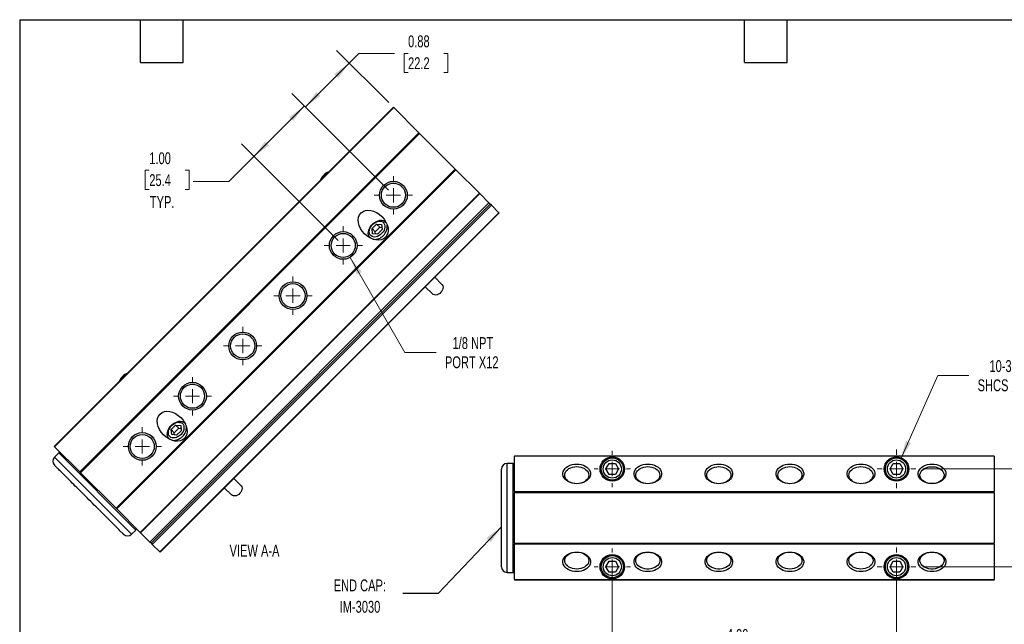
# Model space of a CAD drawing. Header units: inches. Extents: x 0.5 to 21.5, y 0.5 to 16.5.
# Tile 2 of 3: x 0.5 to 14.4, y 8 to 16.5. Entities that reach past the tile are written whole.
import ezdxf

# ---------------------------------------------------------------- set-up
doc = ezdxf.new("R2010")
doc.units = ezdxf.units.IN
doc.header["$LTSCALE"] = 2
doc.header["$MEASUREMENT"] = 0
doc.layers.add('TEXT', color=140, linetype='Continuous', lineweight=25)
doc.styles.add('SLDTEXTSTYLE0', font='TXT', dxfattribs={"width": 0.7})
doc.dimstyles.new('SLDDIMSTYLE1', dxfattribs={"dimtxt": 0.169922, "dimasz": 0.26, "dimexe": 0, "dimexo": 0.0625, "dimgap": 0.04248, "dimtad": 0, "dimtih": 1, "dimtoh": 1, "dimrnd": 1e-09, "dimzin": 12, "dimdsep": 46, "dimtxsty": 'SLDTEXTSTYLE0', "dimsah": 1, "dimcen": 0.09, "dimadec": 0, "dimazin": 3, "dimtfac": 1, "dimtmove": 0, "dimatfit": 0, "dimfxl": 0, "dimfrac": 2, "dimtolj": 1, "dimtzin": 12, "dimarcsym": 0})
doc.dimstyles.new('SLDDIMSTYLE3', dxfattribs={"dimtxt": 0.169922, "dimasz": 0.26, "dimexe": 0, "dimexo": 0.0625, "dimgap": 0.04248, "dimtad": 0, "dimtih": 1, "dimtoh": 1, "dimrnd": 1e-09, "dimzin": 12, "dimdsep": 46, "dimtxsty": 'SLDTEXTSTYLE0', "dimsah": 1, "dimcen": 0, "dimadec": 0, "dimazin": 3, "dimtfac": 1, "dimtofl": 0, "dimtmove": 0, "dimatfit": 3, "dimfxl": 0, "dimfrac": 2, "dimtolj": 1, "dimtzin": 12, "dimarcsym": 0})
doc.dimstyles.new('SLDDIMSTYLE4', dxfattribs={"dimtxt": 0.169922, "dimasz": 0.26, "dimexe": 0, "dimexo": 0.0625, "dimgap": 0.04248, "dimtad": 0, "dimtih": 1, "dimtoh": 1, "dimrnd": 1e-09, "dimdsep": 46, "dimtxsty": 'SLDTEXTSTYLE0', "dimsah": 1, "dimcen": 0.09, "dimadec": 0, "dimazin": 2, "dimtfac": 1, "dimtofl": 0, "dimtmove": 0, "dimatfit": 3, "dimfxl": 0, "dimfrac": 2, "dimtolj": 1, "dimtzin": 12, "dimarcsym": 0})
doc.dimstyles.new('SLDDIMSTYLE5', dxfattribs={"dimtxt": 0.169922, "dimasz": 0.26, "dimexe": 0, "dimexo": 0.0625, "dimgap": 0.04248, "dimtad": 0, "dimtih": 1, "dimtoh": 1, "dimrnd": 1e-09, "dimzin": 4, "dimdsep": 46, "dimtxsty": 'SLDTEXTSTYLE0', "dimsah": 1, "dimcen": 0.09, "dimadec": 0, "dimazin": 1, "dimtfac": 1, "dimtofl": 0, "dimtmove": 0, "dimatfit": 3, "dimfxl": 0, "dimfrac": 2, "dimtolj": 1, "dimtzin": 12, "dimarcsym": 0})
doc.dimstyles.new('SLDDIMSTYLE6', dxfattribs={"dimtxt": 0.18, "dimasz": 0.26, "dimexe": 0, "dimexo": 0.0625, "dimgap": 0, "dimtad": 0, "dimtih": 1, "dimtoh": 1, "dimdec": 0, "dimrnd": 1e-09, "dimzin": 0, "dimdsep": 46, "dimtxsty": 'Standard', "dimsah": 1, "dimcen": 0.09, "dimadec": 0, "dimazin": 0, "dimtfac": 0.26, "dimtdec": 0, "dimtofl": 0, "dimtmove": 0, "dimatfit": 3, "dimfxl": 0, "dimfrac": 2, "dimtolj": 1, "dimtzin": 0, "dimarcsym": 0})

# ---------------------------------------------------------------- blocks, each defined once
blk = doc.blocks.new('_D_8')
at = {"color": 7, "linetype": 'Continuous', "lineweight": 0}
for p, q in [((5.694, 15.334), (4.961, 16.067)), ((5.138, 15.89), (5.274, 16.026)), ((5.274, 16.026), (5.774, 16.026)), ((5.966, 16.026), (5.909, 16.026)), ((5.909, 16.026), (5.909, 15.756)), ((6.471, 16.026), (6.528, 16.026)), ((6.528, 16.026), (6.528, 15.756)), ((4.519, 15.271), (5.138, 15.89)), ((5.909, 15.756), (5.966, 15.756)), ((6.528, 15.756), (6.471, 15.756)), ((5.69, 14.101), (4.343, 15.448))]:
    blk.add_line(p, q, dxfattribs=at)
at = {"color": 7, "linetype": 'Continuous', "lineweight": 18}
for points in [[(5.138, 15.89), (4.926, 15.735), (4.982, 15.678)], [(4.519, 15.271), (4.731, 15.427), (4.675, 15.483)]]:
    blk.add_solid(points, dxfattribs=at)
at = {"color": 7, "linetype": 'Continuous', "lineweight": 18, "char_height": 0.1667, "attachment_point": 1, "style": 'SLDTEXTSTYLE0'}
for s, insert in [('0.88', (5.966, 16.279)), ('22.2', (5.966, 15.971))]:
    blk.add_mtext(s, dxfattribs=dict(at, insert=insert))
blk = doc.blocks.new('_D_9')
at = {"color": 7, "linetype": 'Continuous', "lineweight": 0}
for p, q in [((5.69, 14.101), (4.329, 15.462)), ((4.506, 15.285), (3.799, 14.578)), ((4.983, 13.394), (3.622, 14.755)), ((3.799, 14.578), (3.443, 14.222)), ((2.324, 14.381), (2.267, 14.381)), ((2.267, 14.381), (2.267, 14.111)), ((2.829, 14.381), (2.886, 14.381)), ((2.886, 14.381), (2.886, 14.111)), ((3.443, 14.222), (2.943, 14.222)), ((2.267, 14.111), (2.324, 14.111)), ((2.886, 14.111), (2.829, 14.111))]:
    blk.add_line(p, q, dxfattribs=at)
at = {"color": 7, "linetype": 'Continuous', "lineweight": 18}
for points in [[(4.506, 15.285), (4.294, 15.129), (4.35, 15.073)], [(3.799, 14.578), (4.011, 14.733), (3.954, 14.79)]]:
    blk.add_solid(points, dxfattribs=at)
at = {"color": 7, "linetype": 'Continuous', "lineweight": 18, "char_height": 0.1667, "attachment_point": 1, "style": 'SLDTEXTSTYLE0'}
for s, insert in [('1.00', (2.324, 14.634)), ('25.4', (2.324, 14.326)), ('TYP.', (2.332, 14.018))]:
    blk.add_mtext(s, dxfattribs=dict(at, insert=insert))
blk = doc.blocks.new('_D_10')
at = {"color": 7, "linetype": 'Continuous', "lineweight": 0}
for p, q in [((5.151, 13.154), (5.922, 11.819)), ((5.922, 11.819), (6.36, 11.819))]:
    blk.add_line(p, q, dxfattribs=at)
at = {"color": 7, "linetype": 'Continuous', "lineweight": 18}
blk.add_solid([(5.151, 13.154), (5.246, 12.909), (5.315, 12.949)], dxfattribs=at)
at = {"color": 7, "linetype": 'Continuous', "lineweight": 18, "char_height": 0.1667, "attachment_point": 1, "style": 'SLDTEXTSTYLE0'}
for s, insert in [('1/8 NPT', (6.592, 12.033)), ('PORT X12', (6.485, 11.763))]:
    blk.add_mtext(s, dxfattribs=dict(at, insert=insert))
blk = doc.blocks.new('SW_CENTERMARKSYMBOL_2')
at = {"color": 0, "linetype": 'Continuous', "lineweight": 18}
for p, q in [((0, 0.2), (0, 0.2695)), ((-0.2, 0), (-0.2695, 0)), ((0, 0), (-0.1, 0)), ((0, 0), (0, 0.1)), ((0, 0), (0, -0.1)), ((0, 0), (0.1, 0)), ((0.2, 0), (0.2695, 0)), ((0, -0.2), (0, -0.2695))]:
    blk.add_line(p, q, dxfattribs=at)
blk = doc.blocks.new('SW_CENTERMARKSYMBOL_3')
at = {"color": 0, "linetype": 'Continuous', "lineweight": 18}
for p, q in [((0, 0.2), (0, 0.2695)), ((-0.2, 0), (-0.2695, 0)), ((0, 0), (-0.1, 0)), ((0, 0), (0, 0.1)), ((0, 0), (0, -0.1)), ((0, 0), (0.1, 0)), ((0.2, 0), (0.2695, 0)), ((0, -0.2), (0, -0.2695))]:
    blk.add_line(p, q, dxfattribs=at)
blk = doc.blocks.new('SW_CENTERMARKSYMBOL_4')
at = {"color": 0, "linetype": 'Continuous', "lineweight": 18}
for p, q in [((0, 0.2), (0, 0.2695)), ((-0.2, 0), (-0.2695, 0)), ((0, 0), (-0.1, 0)), ((0, 0), (0, 0.1)), ((0, 0), (0, -0.1)), ((0, 0), (0.1, 0)), ((0.2, 0), (0.2695, 0)), ((0, -0.2), (0, -0.2695))]:
    blk.add_line(p, q, dxfattribs=at)
blk = doc.blocks.new('SW_CENTERMARKSYMBOL_5')
at = {"color": 0, "linetype": 'Continuous', "lineweight": 18}
for p, q in [((0, 0.2), (0, 0.2695)), ((-0.2, 0), (-0.2695, 0)), ((0, 0), (-0.1, 0)), ((0, 0), (0, 0.1)), ((0, 0), (0, -0.1)), ((0, 0), (0.1, 0)), ((0.2, 0), (0.2695, 0)), ((0, -0.2), (0, -0.2695))]:
    blk.add_line(p, q, dxfattribs=at)
blk = doc.blocks.new('SW_CENTERMARKSYMBOL_6')
at = {"color": 0, "linetype": 'Continuous', "lineweight": 18}
for p, q in [((0, 0.2), (0, 0.2695)), ((-0.2, 0), (-0.2695, 0)), ((0, 0), (-0.1, 0)), ((0, 0), (0, 0.1)), ((0, 0), (0, -0.1)), ((0, 0), (0.1, 0)), ((0.2, 0), (0.2695, 0)), ((0, -0.2), (0, -0.2695))]:
    blk.add_line(p, q, dxfattribs=at)
blk = doc.blocks.new('SW_CENTERMARKSYMBOL_7')
at = {"color": 0, "linetype": 'Continuous', "lineweight": 18}
for p, q in [((0, 0.2), (0, 0.2695)), ((-0.2, 0), (-0.2695, 0)), ((0, 0), (-0.1, 0)), ((0, 0), (0, 0.1)), ((0, 0), (0, -0.1)), ((0, 0), (0.1, 0)), ((0.2, 0), (0.2695, 0)), ((0, -0.2), (0, -0.2695))]:
    blk.add_line(p, q, dxfattribs=at)
blk = doc.blocks.new('_D_11')
at = {"color": 7, "linetype": 'Continuous', "lineweight": 0}
for p, q in [((8.84, 8.703), (8.84, 7.423)), ((12.84, 8.703), (12.84, 7.423)), ((8.84, 7.673), (10.151, 7.673)), ((10.381, 7.673), (10.324, 7.673)), ((10.324, 7.673), (10.324, 7.403)), ((11.028, 7.673), (11.085, 7.673)), ((11.085, 7.673), (11.085, 7.403)), ((12.84, 7.673), (11.258, 7.673)), ((10.324, 7.403), (10.381, 7.403)), ((11.085, 7.403), (11.028, 7.403))]:
    blk.add_line(p, q, dxfattribs=at)
at = {"color": 7, "linetype": 'Continuous', "lineweight": 18}
for points in [[(8.84, 7.673), (9.1, 7.633), (9.1, 7.713)], [(12.84, 7.673), (12.58, 7.713), (12.58, 7.633)]]:
    blk.add_solid(points, dxfattribs=at)
at = {"color": 7, "linetype": 'Continuous', "lineweight": 18, "char_height": 0.1667, "attachment_point": 1, "style": 'SLDTEXTSTYLE0'}
for s, insert in [('4.00', (10.452, 7.926)), ('101.6', (10.381, 7.617))]:
    blk.add_mtext(s, dxfattribs=dict(at, insert=insert))
blk = doc.blocks.new('_D_12')
at = {"color": 7, "linetype": 'Continuous', "lineweight": 0}
for p, q in [((15.32, 10.178), (15.32, 10.678)), ((13.212, 10.178), (15.57, 10.178)), ((15.067, 9.479), (15.01, 9.479)), ((15.01, 9.479), (15.01, 9.209)), ((15.572, 9.479), (15.629, 9.479)), ((15.629, 9.479), (15.629, 9.209)), ((15.01, 9.209), (15.067, 9.209)), ((15.629, 9.209), (15.572, 9.209)), ((13.212, 8.803), (15.57, 8.803)), ((15.32, 8.803), (15.32, 8.303))]:
    blk.add_line(p, q, dxfattribs=at)
at = {"color": 7, "linetype": 'Continuous', "lineweight": 18}
for points in [[(15.32, 10.178), (15.36, 10.438), (15.28, 10.438)], [(15.32, 8.803), (15.28, 8.543), (15.36, 8.543)]]:
    blk.add_solid(points, dxfattribs=at)
at = {"color": 7, "linetype": 'Continuous', "lineweight": 18, "char_height": 0.1667, "attachment_point": 1, "style": 'SLDTEXTSTYLE0'}
for s, insert in [('1.37', (15.067, 9.732)), ('34.9', (15.067, 9.424))]:
    blk.add_mtext(s, dxfattribs=dict(at, insert=insert))
blk = doc.blocks.new('_D_13')
at = {"color": 7, "linetype": 'Continuous', "lineweight": 0}
for p, q in [((12.903, 10.321), (13.42, 11.494)), ((13.42, 11.494), (13.857, 11.494))]:
    blk.add_line(p, q, dxfattribs=at)
at = {"color": 7, "linetype": 'Continuous', "lineweight": 18}
blk.add_solid([(12.903, 10.321), (13.044, 10.542), (12.971, 10.575)], dxfattribs=at)
at = {"color": 7, "linetype": 'Continuous', "lineweight": 18, "char_height": 0.1667, "attachment_point": 1, "style": 'SLDTEXTSTYLE0'}
for s, insert in [('10-32', (14.148, 11.709)), ('SHCS X4', (13.982, 11.439))]:
    blk.add_mtext(s, dxfattribs=dict(at, insert=insert))
blk = doc.blocks.new('SW_CENTERMARKSYMBOL_8')
at = {"color": 0, "linetype": 'Continuous', "lineweight": 18}
for p, q in [((0, 0.2), (0, 0.256)), ((-0.2, 0), (-0.256, 0)), ((0, 0), (-0.1, 0)), ((0, 0), (0, 0.1)), ((0, 0), (0, -0.1)), ((0, 0), (0.1, 0)), ((0.2, 0), (0.256, 0)), ((0, -0.2), (0, -0.256))]:
    blk.add_line(p, q, dxfattribs=at)
blk = doc.blocks.new('SW_CENTERMARKSYMBOL_9')
at = {"color": 0, "linetype": 'Continuous', "lineweight": 18}
for p, q in [((0, 0.2), (0, 0.256)), ((-0.2, 0), (-0.256, 0)), ((0, 0), (-0.1, 0)), ((0, 0), (0, 0.1)), ((0, 0), (0, -0.1)), ((0, 0), (0.1, 0)), ((0.2, 0), (0.256, 0)), ((0, -0.2), (0, -0.256))]:
    blk.add_line(p, q, dxfattribs=at)
blk = doc.blocks.new('SW_CENTERMARKSYMBOL_10')
at = {"color": 0, "linetype": 'Continuous', "lineweight": 18}
for p, q in [((0, 0.2), (0, 0.2719)), ((-0.2, 0), (-0.2719, 0)), ((0, 0), (-0.1, 0)), ((0, 0), (0, 0.1)), ((0, 0), (0, -0.1)), ((0, 0), (0.1, 0)), ((0.2, 0), (0.2719, 0)), ((0, -0.2), (0, -0.2719))]:
    blk.add_line(p, q, dxfattribs=at)
blk = doc.blocks.new('SW_CENTERMARKSYMBOL_11')
at = {"color": 0, "linetype": 'Continuous', "lineweight": 18}
for p, q in [((0, 0.2), (0, 0.2719)), ((-0.2, 0), (-0.2719, 0)), ((0, 0), (-0.1, 0)), ((0, 0), (0, 0.1)), ((0, 0), (0, -0.1)), ((0, 0), (0.1, 0)), ((0.2, 0), (0.2719, 0)), ((0, -0.2), (0, -0.2719))]:
    blk.add_line(p, q, dxfattribs=at)

msp = doc.modelspace()

# ---------------------------------------------------------------- linework, layer by layer
for p, q in [((0.987, 10.495), (5.76, 15.268)), ((5.765, 15.264), (0.992, 10.491)), ((5.765, 15.264), (5.76, 15.268)), ((5.765, 15.264), (6.119, 14.909)), ((1.346, 10.136), (6.119, 14.909)), ((6.129, 14.899), (1.356, 10.126)), ((6.129, 14.899), (6.119, 14.909)), ((6.129, 14.899), (6.63, 14.399)), ((1.857, 9.626), (6.63, 14.399)), ((6.64, 14.389), (1.867, 9.616)), ((6.64, 14.389), (6.63, 14.399)), ((6.64, 14.389), (6.97, 14.058)), ((2.197, 9.285), (6.97, 14.058)), ((2.201, 9.281), (6.974, 14.054)), ((6.974, 14.054), (2.201, 9.281)), ((6.974, 14.054), (6.97, 14.058)), ((6.974, 14.054), (6.974, 14.054)), ((6.974, 14.054), (7.105, 13.923)), ((2.332, 9.15), (7.105, 13.923)), ((7.122, 13.906), (2.349, 9.133)), ((7.139, 13.889), (2.366, 9.116)), ((7.105, 13.923), (7.122, 13.906)), ((7.139, 13.889), (7.122, 13.906)), ((7.139, 13.889), (7.244, 13.784)), ((2.471, 9.011), (7.244, 13.784)), ((2.475, 9.007), (7.248, 13.78)), ((7.248, 13.78), (7.244, 13.784)), ((5.46, 13.56), (5.523, 13.624)), ((5.523, 13.624), (5.594, 13.617)), ((5.523, 13.624), (5.568, 13.579)), ((5.594, 13.617), (5.601, 13.546)), ((5.658, 13.646), (5.651, 13.653)), ((5.651, 13.653), (5.66, 13.642)), ((5.467, 13.489), (5.46, 13.56)), ((5.505, 13.515), (5.46, 13.56)), ((5.538, 13.482), (5.467, 13.489)), ((5.505, 13.515), (5.568, 13.579)), ((5.508, 13.485), (5.505, 13.515)), ((5.601, 13.546), (5.538, 13.482)), ((5.568, 13.579), (5.598, 13.576)), ((5.43, 13.433), (5.438, 13.425)), ((6.443, 12.775), (6.343, 12.875)), ((6.209, 12.74), (6.308, 12.641)), ((2.83, 10.818), (2.823, 10.825)), ((2.823, 10.825), (2.832, 10.814)), ((2.631, 10.732), (2.695, 10.795)), ((2.639, 10.661), (2.631, 10.732)), ((2.676, 10.687), (2.631, 10.732)), ((2.676, 10.687), (2.74, 10.75)), ((2.679, 10.657), (2.676, 10.687)), ((2.695, 10.795), (2.766, 10.788)), ((2.695, 10.795), (2.74, 10.75)), ((2.773, 10.717), (2.709, 10.654)), ((2.74, 10.75), (2.77, 10.747)), ((2.766, 10.788), (2.773, 10.717)), ((2.602, 10.604), (2.609, 10.597)), ((2.709, 10.654), (2.639, 10.661)), ((0.987, 10.495), (0.992, 10.491)), ((1.05, 10.404), (0.99, 10.344)), ((1.346, 10.136), (0.992, 10.491)), ((2.134, 9.319), (1.05, 10.404)), ((2.074, 9.259), (0.99, 10.344)), ((7.445, 10.257), (7.36, 10.257)), ((7.36, 8.723), (7.36, 10.257)), ((7.445, 8.723), (7.445, 10.257)), ((7.465, 10.365), (14.215, 10.365)), ((7.465, 10.365), (7.465, 10.359)), ((14.215, 10.359), (7.465, 10.359)), ((7.465, 9.859), (7.465, 10.359)), ((8.75, 10.178), (8.795, 10.256)), ((8.795, 10.256), (8.885, 10.256)), ((8.885, 10.256), (8.93, 10.178)), ((12.75, 10.178), (12.795, 10.256)), ((12.795, 10.256), (12.885, 10.256)), ((12.885, 10.256), (12.93, 10.178)), ((14.215, 10.359), (14.215, 10.365)), ((14.215, 10.359), (14.215, 9.859)), ((1.346, 10.136), (1.356, 10.126)), ((1.857, 9.626), (1.356, 10.126)), ((7.28, 8.803), (7.28, 10.177)), ((8.795, 10.1), (8.75, 10.178)), ((8.93, 10.178), (8.885, 10.1)), ((12.795, 10.1), (12.75, 10.178)), ((12.93, 10.178), (12.885, 10.1)), ((3.614, 9.947), (3.515, 10.046)), ((8.885, 10.1), (8.795, 10.1)), ((12.885, 10.1), (12.795, 10.1)), ((3.38, 9.912), (3.48, 9.812)), ((7.465, 9.859), (7.465, 9.844)), ((7.465, 9.859), (14.215, 9.859)), ((14.215, 9.844), (7.465, 9.844)), ((7.465, 9.136), (7.465, 9.844)), ((14.215, 9.844), (14.215, 9.859)), ((14.215, 9.844), (14.215, 9.136)), ((1.857, 9.626), (1.867, 9.616)), ((2.197, 9.285), (1.867, 9.616)), ((2.074, 9.259), (2.134, 9.319)), ((2.197, 9.285), (2.201, 9.281)), ((2.201, 9.281), (2.201, 9.281)), ((2.332, 9.15), (2.201, 9.281)), ((2.349, 9.133), (2.332, 9.15)), ((2.349, 9.133), (2.366, 9.116)), ((2.471, 9.011), (2.366, 9.116)), ((2.471, 9.011), (2.475, 9.007)), ((7.465, 9.136), (14.215, 9.136)), ((7.465, 9.136), (7.465, 9.122)), ((14.215, 9.122), (7.465, 9.122)), ((7.465, 8.621), (7.465, 9.122)), ((14.215, 9.122), (14.215, 9.136)), ((14.215, 9.122), (14.215, 8.621)), ((8.75, 8.803), (8.795, 8.881)), ((8.795, 8.881), (8.885, 8.881)), ((8.885, 8.881), (8.93, 8.803)), ((12.75, 8.803), (12.795, 8.881)), ((12.795, 8.881), (12.885, 8.881)), ((12.885, 8.881), (12.93, 8.803)), ((8.795, 8.725), (8.75, 8.803)), ((8.93, 8.803), (8.885, 8.725)), ((12.795, 8.725), (12.75, 8.803)), ((12.93, 8.803), (12.885, 8.725)), ((7.36, 8.723), (7.445, 8.723)), ((7.465, 8.621), (14.215, 8.621)), ((7.465, 8.621), (7.465, 8.615)), ((14.215, 8.615), (7.465, 8.615)), ((8.885, 8.725), (8.795, 8.725)), ((12.885, 8.725), (12.795, 8.725)), ((14.215, 8.615), (14.215, 8.621))]:
    msp.add_line(p, q)
at = {"flags": 128}
for points in [[(5.441, 13.424), (5.43, 13.433), (5.418, 13.449), (5.41, 13.468), (5.406, 13.49), (5.407, 13.514), (5.412, 13.539), (5.422, 13.564), (5.435, 13.588), (5.453, 13.61), (5.473, 13.631), (5.496, 13.648), (5.52, 13.662), (5.545, 13.672), (5.57, 13.677), (5.593, 13.678), (5.615, 13.674), (5.635, 13.666), (5.651, 13.653), (5.651, 13.653)], [(5.44, 13.463), (5.429, 13.477), (5.422, 13.495), (5.42, 13.515), (5.422, 13.537), (5.429, 13.559), (5.439, 13.581), (5.454, 13.602), (5.471, 13.621), (5.491, 13.637), (5.513, 13.65), (5.535, 13.659), (5.558, 13.663), (5.579, 13.663), (5.598, 13.658), (5.614, 13.649), (5.627, 13.636), (5.636, 13.62), (5.641, 13.601), (5.641, 13.58), (5.636, 13.558), (5.628, 13.535), (5.615, 13.514), (5.599, 13.494), (5.58, 13.476), (5.559, 13.462), (5.537, 13.451), (5.515, 13.444), (5.493, 13.442), (5.473, 13.445), (5.455, 13.452), (5.44, 13.463)], [(6.443, 12.775), (6.448, 12.769), (6.455, 12.755), (6.458, 12.738), (6.456, 12.719), (6.45, 12.7), (6.44, 12.682), (6.427, 12.664), (6.411, 12.649), (6.393, 12.638), (6.374, 12.63), (6.355, 12.626), (6.337, 12.627), (6.321, 12.632), (6.308, 12.641), (6.308, 12.641)], [(2.613, 10.595), (2.602, 10.604), (2.589, 10.62), (2.581, 10.64), (2.577, 10.662), (2.578, 10.686), (2.584, 10.71), (2.593, 10.735), (2.607, 10.759), (2.624, 10.782), (2.645, 10.802), (2.667, 10.82), (2.692, 10.833), (2.716, 10.843), (2.741, 10.849), (2.765, 10.849), (2.787, 10.846), (2.806, 10.837), (2.823, 10.825), (2.823, 10.825)], [(2.612, 10.634), (2.601, 10.649), (2.594, 10.667), (2.592, 10.687), (2.594, 10.709), (2.6, 10.731), (2.611, 10.753), (2.625, 10.774), (2.643, 10.793), (2.663, 10.809), (2.685, 10.822), (2.707, 10.83), (2.729, 10.835), (2.75, 10.834), (2.769, 10.83), (2.786, 10.821), (2.799, 10.808), (2.808, 10.792), (2.812, 10.772), (2.812, 10.751), (2.808, 10.729), (2.799, 10.707), (2.787, 10.685), (2.771, 10.665), (2.752, 10.648), (2.731, 10.633), (2.709, 10.623), (2.686, 10.616), (2.665, 10.614), (2.644, 10.616), (2.627, 10.623), (2.612, 10.634)], [(8.34, 9.971), (8.308, 9.973), (8.277, 9.979), (8.247, 9.988), (8.22, 10), (8.197, 10.016), (8.177, 10.034), (8.162, 10.054), (8.151, 10.075), (8.146, 10.098), (8.146, 10.12), (8.151, 10.143), (8.162, 10.164), (8.177, 10.184), (8.197, 10.202), (8.22, 10.218), (8.247, 10.23), (8.277, 10.239), (8.308, 10.245), (8.34, 10.247), (8.372, 10.245), (8.403, 10.239), (8.433, 10.23), (8.46, 10.218), (8.484, 10.202), (8.503, 10.184), (8.519, 10.164), (8.529, 10.143), (8.534, 10.12), (8.534, 10.098), (8.529, 10.075), (8.519, 10.054), (8.503, 10.034), (8.484, 10.016), (8.46, 10), (8.433, 9.988), (8.403, 9.979), (8.372, 9.973), (8.34, 9.971)], [(8.34, 10.211), (8.37, 10.209), (8.398, 10.204), (8.425, 10.195), (8.449, 10.183), (8.47, 10.168), (8.487, 10.151), (8.499, 10.132), (8.507, 10.112), (8.51, 10.091), (8.507, 10.07), (8.499, 10.05), (8.487, 10.031), (8.47, 10.014), (8.449, 9.999), (8.425, 9.987), (8.398, 9.978), (8.37, 9.973), (8.34, 9.971), (8.311, 9.973), (8.282, 9.978), (8.255, 9.987), (8.231, 9.999), (8.21, 10.014), (8.193, 10.031), (8.181, 10.05), (8.173, 10.07), (8.171, 10.091), (8.173, 10.112), (8.181, 10.132), (8.193, 10.151), (8.21, 10.168), (8.231, 10.183), (8.255, 10.195), (8.282, 10.204), (8.311, 10.209), (8.34, 10.211)], [(9.34, 9.971), (9.308, 9.973), (9.277, 9.979), (9.247, 9.988), (9.22, 10), (9.197, 10.016), (9.177, 10.034), (9.162, 10.054), (9.151, 10.075), (9.146, 10.098), (9.146, 10.12), (9.151, 10.143), (9.162, 10.164), (9.177, 10.184), (9.197, 10.202), (9.22, 10.218), (9.247, 10.23), (9.277, 10.239), (9.308, 10.245), (9.34, 10.247), (9.372, 10.245), (9.403, 10.239), (9.433, 10.23), (9.46, 10.218), (9.484, 10.202), (9.503, 10.184), (9.519, 10.164), (9.529, 10.143), (9.534, 10.12), (9.534, 10.098), (9.529, 10.075), (9.519, 10.054), (9.503, 10.034), (9.484, 10.016), (9.46, 10), (9.433, 9.988), (9.403, 9.979), (9.372, 9.973), (9.34, 9.971)], [(9.34, 10.211), (9.37, 10.209), (9.398, 10.204), (9.425, 10.195), (9.449, 10.183), (9.47, 10.168), (9.487, 10.151), (9.499, 10.132), (9.507, 10.112), (9.51, 10.091), (9.507, 10.07), (9.499, 10.05), (9.487, 10.031), (9.47, 10.014), (9.449, 9.999), (9.425, 9.987), (9.398, 9.978), (9.37, 9.973), (9.34, 9.971), (9.311, 9.973), (9.282, 9.978), (9.255, 9.987), (9.231, 9.999), (9.21, 10.014), (9.193, 10.031), (9.181, 10.05), (9.173, 10.07), (9.171, 10.091), (9.173, 10.112), (9.181, 10.132), (9.193, 10.151), (9.21, 10.168), (9.231, 10.183), (9.255, 10.195), (9.282, 10.204), (9.311, 10.209), (9.34, 10.211)], [(10.34, 9.971), (10.308, 9.973), (10.277, 9.979), (10.247, 9.988), (10.22, 10), (10.197, 10.016), (10.177, 10.034), (10.162, 10.054), (10.151, 10.075), (10.146, 10.098), (10.146, 10.12), (10.151, 10.143), (10.162, 10.164), (10.177, 10.184), (10.197, 10.202), (10.22, 10.218), (10.247, 10.23), (10.277, 10.239), (10.308, 10.245), (10.34, 10.247), (10.372, 10.245), (10.403, 10.239), (10.433, 10.23), (10.46, 10.218), (10.484, 10.202), (10.503, 10.184), (10.519, 10.164), (10.529, 10.143), (10.534, 10.12), (10.534, 10.098), (10.529, 10.075), (10.519, 10.054), (10.503, 10.034), (10.484, 10.016), (10.46, 10), (10.433, 9.988), (10.403, 9.979), (10.372, 9.973), (10.34, 9.971)], [(10.34, 10.211), (10.37, 10.209), (10.398, 10.204), (10.425, 10.195), (10.449, 10.183), (10.47, 10.168), (10.487, 10.151), (10.499, 10.132), (10.507, 10.112), (10.51, 10.091), (10.507, 10.07), (10.499, 10.05), (10.487, 10.031), (10.47, 10.014), (10.449, 9.999), (10.425, 9.987), (10.398, 9.978), (10.37, 9.973), (10.34, 9.971), (10.311, 9.973), (10.282, 9.978), (10.255, 9.987), (10.231, 9.999), (10.21, 10.014), (10.193, 10.031), (10.181, 10.05), (10.173, 10.07), (10.171, 10.091), (10.173, 10.112), (10.181, 10.132), (10.193, 10.151), (10.21, 10.168), (10.231, 10.183), (10.255, 10.195), (10.282, 10.204), (10.311, 10.209), (10.34, 10.211)], [(11.34, 9.971), (11.308, 9.973), (11.277, 9.979), (11.247, 9.988), (11.22, 10), (11.197, 10.016), (11.177, 10.034), (11.162, 10.054), (11.151, 10.075), (11.146, 10.098), (11.146, 10.12), (11.151, 10.143), (11.162, 10.164), (11.177, 10.184), (11.197, 10.202), (11.22, 10.218), (11.247, 10.23), (11.277, 10.239), (11.308, 10.245), (11.34, 10.247), (11.372, 10.245), (11.403, 10.239), (11.433, 10.23), (11.46, 10.218), (11.484, 10.202), (11.503, 10.184), (11.519, 10.164), (11.529, 10.143), (11.534, 10.12), (11.534, 10.098), (11.529, 10.075), (11.519, 10.054), (11.503, 10.034), (11.484, 10.016), (11.46, 10), (11.433, 9.988), (11.403, 9.979), (11.372, 9.973), (11.34, 9.971)], [(11.34, 10.211), (11.37, 10.209), (11.398, 10.204), (11.425, 10.195), (11.449, 10.183), (11.47, 10.168), (11.487, 10.151), (11.499, 10.132), (11.507, 10.112), (11.51, 10.091), (11.507, 10.07), (11.499, 10.05), (11.487, 10.031), (11.47, 10.014), (11.449, 9.999), (11.425, 9.987), (11.398, 9.978), (11.37, 9.973), (11.34, 9.971), (11.311, 9.973), (11.282, 9.978), (11.255, 9.987), (11.231, 9.999), (11.21, 10.014), (11.193, 10.031), (11.181, 10.05), (11.173, 10.07), (11.171, 10.091), (11.173, 10.112), (11.181, 10.132), (11.193, 10.151), (11.21, 10.168), (11.231, 10.183), (11.255, 10.195), (11.282, 10.204), (11.311, 10.209), (11.34, 10.211)], [(12.34, 9.971), (12.308, 9.973), (12.277, 9.979), (12.247, 9.988), (12.22, 10), (12.197, 10.016), (12.177, 10.034), (12.162, 10.054), (12.151, 10.075), (12.146, 10.098), (12.146, 10.12), (12.151, 10.143), (12.162, 10.164), (12.177, 10.184), (12.197, 10.202), (12.22, 10.218), (12.247, 10.23), (12.277, 10.239), (12.308, 10.245), (12.34, 10.247), (12.372, 10.245), (12.403, 10.239), (12.433, 10.23), (12.46, 10.218), (12.484, 10.202), (12.503, 10.184), (12.519, 10.164), (12.529, 10.143), (12.534, 10.12), (12.534, 10.098), (12.529, 10.075), (12.519, 10.054), (12.503, 10.034), (12.484, 10.016), (12.46, 10), (12.433, 9.988), (12.403, 9.979), (12.372, 9.973), (12.34, 9.971)], [(12.34, 10.211), (12.37, 10.209), (12.398, 10.204), (12.425, 10.195), (12.449, 10.183), (12.47, 10.168), (12.487, 10.151), (12.499, 10.132), (12.507, 10.112), (12.51, 10.091), (12.507, 10.07), (12.499, 10.05), (12.487, 10.031), (12.47, 10.014), (12.449, 9.999), (12.425, 9.987), (12.398, 9.978), (12.37, 9.973), (12.34, 9.971), (12.311, 9.973), (12.282, 9.978), (12.255, 9.987), (12.231, 9.999), (12.21, 10.014), (12.193, 10.031), (12.181, 10.05), (12.173, 10.07), (12.171, 10.091), (12.173, 10.112), (12.181, 10.132), (12.193, 10.151), (12.21, 10.168), (12.231, 10.183), (12.255, 10.195), (12.282, 10.204), (12.311, 10.209), (12.34, 10.211)], [(13.34, 9.971), (13.308, 9.973), (13.277, 9.979), (13.247, 9.988), (13.22, 10), (13.197, 10.016), (13.177, 10.034), (13.162, 10.054), (13.151, 10.075), (13.146, 10.098), (13.146, 10.12), (13.151, 10.143), (13.162, 10.164), (13.177, 10.184), (13.197, 10.202), (13.22, 10.218), (13.247, 10.23), (13.277, 10.239), (13.308, 10.245), (13.34, 10.247), (13.372, 10.245), (13.403, 10.239), (13.433, 10.23), (13.46, 10.218), (13.484, 10.202), (13.503, 10.184), (13.519, 10.164), (13.529, 10.143), (13.534, 10.12), (13.534, 10.098), (13.529, 10.075), (13.519, 10.054), (13.503, 10.034), (13.484, 10.016), (13.46, 10), (13.433, 9.988), (13.403, 9.979), (13.372, 9.973), (13.34, 9.971)], [(13.46, 10.176), (13.479, 10.16), (13.494, 10.142), (13.504, 10.122), (13.509, 10.101), (13.509, 10.08), (13.504, 10.06), (13.494, 10.04), (13.479, 10.022), (13.46, 10.006), (13.437, 9.993), (13.412, 9.982), (13.384, 9.975), (13.355, 9.972), (13.325, 9.972), (13.296, 9.975), (13.269, 9.982), (13.243, 9.993), (13.22, 10.006), (13.201, 10.022), (13.187, 10.04), (13.176, 10.06), (13.171, 10.08), (13.171, 10.101), (13.176, 10.122), (13.187, 10.142), (13.201, 10.16), (13.22, 10.176), (13.243, 10.189), (13.269, 10.2), (13.296, 10.207), (13.325, 10.21), (13.355, 10.21), (13.384, 10.207), (13.412, 10.2), (13.437, 10.189), (13.46, 10.176)], [(3.614, 9.947), (3.619, 9.941), (3.627, 9.926), (3.629, 9.91), (3.628, 9.891), (3.622, 9.872), (3.612, 9.853), (3.599, 9.836), (3.582, 9.821), (3.564, 9.809), (3.545, 9.801), (3.526, 9.798), (3.509, 9.798), (3.493, 9.803), (3.48, 9.812)], [(8.34, 8.734), (8.308, 8.736), (8.277, 8.741), (8.247, 8.75), (8.22, 8.763), (8.197, 8.778), (8.177, 8.796), (8.162, 8.816), (8.151, 8.838), (8.146, 8.86), (8.146, 8.883), (8.151, 8.905), (8.162, 8.927), (8.177, 8.947), (8.197, 8.965), (8.22, 8.98), (8.247, 8.993), (8.277, 9.002), (8.308, 9.008), (8.34, 9.009), (8.372, 9.008), (8.403, 9.002), (8.433, 8.993), (8.46, 8.98), (8.484, 8.965), (8.503, 8.947), (8.519, 8.927), (8.529, 8.905), (8.534, 8.883), (8.534, 8.86), (8.529, 8.838), (8.519, 8.816), (8.503, 8.796), (8.484, 8.778), (8.46, 8.763), (8.433, 8.75), (8.403, 8.741), (8.372, 8.736), (8.34, 8.734)], [(8.34, 9.009), (8.37, 9.008), (8.398, 9.002), (8.425, 8.993), (8.449, 8.981), (8.47, 8.967), (8.487, 8.949), (8.499, 8.931), (8.507, 8.91), (8.51, 8.89), (8.507, 8.869), (8.499, 8.849), (8.487, 8.83), (8.47, 8.813), (8.449, 8.798), (8.425, 8.786), (8.398, 8.777), (8.37, 8.772), (8.34, 8.77), (8.311, 8.772), (8.282, 8.777), (8.255, 8.786), (8.231, 8.798), (8.21, 8.813), (8.193, 8.83), (8.181, 8.849), (8.173, 8.869), (8.171, 8.89), (8.173, 8.91), (8.181, 8.931), (8.193, 8.949), (8.21, 8.967), (8.231, 8.981), (8.255, 8.993), (8.282, 9.002), (8.311, 9.008), (8.34, 9.009)], [(9.34, 8.734), (9.308, 8.736), (9.277, 8.741), (9.247, 8.75), (9.22, 8.763), (9.197, 8.778), (9.177, 8.796), (9.162, 8.816), (9.151, 8.838), (9.146, 8.86), (9.146, 8.883), (9.151, 8.905), (9.162, 8.927), (9.177, 8.947), (9.197, 8.965), (9.22, 8.98), (9.247, 8.993), (9.277, 9.002), (9.308, 9.008), (9.34, 9.009), (9.372, 9.008), (9.403, 9.002), (9.433, 8.993), (9.46, 8.98), (9.484, 8.965), (9.503, 8.947), (9.519, 8.927), (9.529, 8.905), (9.534, 8.883), (9.534, 8.86), (9.529, 8.838), (9.519, 8.816), (9.503, 8.796), (9.484, 8.778), (9.46, 8.763), (9.433, 8.75), (9.403, 8.741), (9.372, 8.736), (9.34, 8.734)], [(9.46, 8.805), (9.437, 8.791), (9.412, 8.781), (9.384, 8.774), (9.355, 8.77), (9.325, 8.77), (9.296, 8.774), (9.269, 8.781), (9.243, 8.791), (9.22, 8.805), (9.201, 8.821), (9.187, 8.839), (9.176, 8.859), (9.171, 8.879), (9.171, 8.9), (9.176, 8.921), (9.187, 8.94), (9.201, 8.958), (9.22, 8.974), (9.243, 8.988), (9.269, 8.998), (9.296, 9.005), (9.325, 9.009), (9.355, 9.009), (9.384, 9.005), (9.412, 8.998), (9.437, 8.988), (9.46, 8.974), (9.479, 8.958), (9.494, 8.94), (9.504, 8.921), (9.509, 8.9), (9.509, 8.879), (9.504, 8.859), (9.494, 8.839), (9.479, 8.821), (9.46, 8.805)], [(10.34, 8.734), (10.308, 8.736), (10.277, 8.741), (10.247, 8.75), (10.22, 8.763), (10.197, 8.778), (10.177, 8.796), (10.162, 8.816), (10.151, 8.838), (10.146, 8.86), (10.146, 8.883), (10.151, 8.905), (10.162, 8.927), (10.177, 8.947), (10.197, 8.965), (10.22, 8.98), (10.247, 8.993), (10.277, 9.002), (10.308, 9.008), (10.34, 9.009), (10.372, 9.008), (10.403, 9.002), (10.433, 8.993), (10.46, 8.98), (10.484, 8.965), (10.503, 8.947), (10.519, 8.927), (10.529, 8.905), (10.534, 8.883), (10.534, 8.86), (10.529, 8.838), (10.519, 8.816), (10.503, 8.796), (10.484, 8.778), (10.46, 8.763), (10.433, 8.75), (10.403, 8.741), (10.372, 8.736), (10.34, 8.734)], [(10.46, 8.805), (10.437, 8.791), (10.412, 8.781), (10.384, 8.774), (10.355, 8.77), (10.325, 8.77), (10.296, 8.774), (10.269, 8.781), (10.243, 8.791), (10.22, 8.805), (10.201, 8.821), (10.187, 8.839), (10.176, 8.859), (10.171, 8.879), (10.171, 8.9), (10.176, 8.921), (10.187, 8.94), (10.201, 8.958), (10.22, 8.974), (10.243, 8.988), (10.269, 8.998), (10.296, 9.005), (10.325, 9.009), (10.355, 9.009), (10.384, 9.005), (10.412, 8.998), (10.437, 8.988), (10.46, 8.974), (10.479, 8.958), (10.494, 8.94), (10.504, 8.921), (10.509, 8.9), (10.509, 8.879), (10.504, 8.859), (10.494, 8.839), (10.479, 8.821), (10.46, 8.805)], [(11.34, 8.734), (11.308, 8.736), (11.277, 8.741), (11.247, 8.75), (11.22, 8.763), (11.197, 8.778), (11.177, 8.796), (11.162, 8.816), (11.151, 8.838), (11.146, 8.86), (11.146, 8.883), (11.151, 8.905), (11.162, 8.927), (11.177, 8.947), (11.197, 8.965), (11.22, 8.98), (11.247, 8.993), (11.277, 9.002), (11.308, 9.008), (11.34, 9.009), (11.372, 9.008), (11.403, 9.002), (11.433, 8.993), (11.46, 8.98), (11.484, 8.965), (11.503, 8.947), (11.519, 8.927), (11.529, 8.905), (11.534, 8.883), (11.534, 8.86), (11.529, 8.838), (11.519, 8.816), (11.503, 8.796), (11.484, 8.778), (11.46, 8.763), (11.433, 8.75), (11.403, 8.741), (11.372, 8.736), (11.34, 8.734)], [(11.34, 9.009), (11.37, 9.008), (11.398, 9.002), (11.425, 8.993), (11.449, 8.981), (11.47, 8.967), (11.487, 8.949), (11.499, 8.931), (11.507, 8.91), (11.51, 8.89), (11.507, 8.869), (11.499, 8.849), (11.487, 8.83), (11.47, 8.813), (11.449, 8.798), (11.425, 8.786), (11.398, 8.777), (11.37, 8.772), (11.34, 8.77), (11.311, 8.772), (11.282, 8.777), (11.255, 8.786), (11.231, 8.798), (11.21, 8.813), (11.193, 8.83), (11.181, 8.849), (11.173, 8.869), (11.171, 8.89), (11.173, 8.91), (11.181, 8.931), (11.193, 8.949), (11.21, 8.967), (11.231, 8.981), (11.255, 8.993), (11.282, 9.002), (11.311, 9.008), (11.34, 9.009)], [(12.34, 8.734), (12.308, 8.736), (12.277, 8.741), (12.247, 8.75), (12.22, 8.763), (12.197, 8.778), (12.177, 8.796), (12.162, 8.816), (12.151, 8.838), (12.146, 8.86), (12.146, 8.883), (12.151, 8.905), (12.162, 8.927), (12.177, 8.947), (12.197, 8.965), (12.22, 8.98), (12.247, 8.993), (12.277, 9.002), (12.308, 9.008), (12.34, 9.009), (12.372, 9.008), (12.403, 9.002), (12.433, 8.993), (12.46, 8.98), (12.484, 8.965), (12.503, 8.947), (12.519, 8.927), (12.529, 8.905), (12.534, 8.883), (12.534, 8.86), (12.529, 8.838), (12.519, 8.816), (12.503, 8.796), (12.484, 8.778), (12.46, 8.763), (12.433, 8.75), (12.403, 8.741), (12.372, 8.736), (12.34, 8.734)], [(12.34, 9.009), (12.37, 9.008), (12.398, 9.002), (12.425, 8.993), (12.449, 8.981), (12.47, 8.967), (12.487, 8.949), (12.499, 8.931), (12.507, 8.91), (12.51, 8.89), (12.507, 8.869), (12.499, 8.849), (12.487, 8.83), (12.47, 8.813), (12.449, 8.798), (12.425, 8.786), (12.398, 8.777), (12.37, 8.772), (12.34, 8.77), (12.311, 8.772), (12.282, 8.777), (12.255, 8.786), (12.231, 8.798), (12.21, 8.813), (12.193, 8.83), (12.181, 8.849), (12.173, 8.869), (12.171, 8.89), (12.173, 8.91), (12.181, 8.931), (12.193, 8.949), (12.21, 8.967), (12.231, 8.981), (12.255, 8.993), (12.282, 9.002), (12.311, 9.008), (12.34, 9.009)], [(13.34, 8.734), (13.308, 8.736), (13.277, 8.741), (13.247, 8.75), (13.22, 8.763), (13.197, 8.778), (13.177, 8.796), (13.162, 8.816), (13.151, 8.838), (13.146, 8.86), (13.146, 8.883), (13.151, 8.905), (13.162, 8.927), (13.177, 8.947), (13.197, 8.965), (13.22, 8.98), (13.247, 8.993), (13.277, 9.002), (13.308, 9.008), (13.34, 9.009), (13.372, 9.008), (13.403, 9.002), (13.433, 8.993), (13.46, 8.98), (13.484, 8.965), (13.503, 8.947), (13.519, 8.927), (13.529, 8.905), (13.534, 8.883), (13.534, 8.86), (13.529, 8.838), (13.519, 8.816), (13.503, 8.796), (13.484, 8.778), (13.46, 8.763), (13.433, 8.75), (13.403, 8.741), (13.372, 8.736), (13.34, 8.734)], [(13.46, 8.974), (13.479, 8.958), (13.494, 8.94), (13.504, 8.921), (13.509, 8.9), (13.509, 8.879), (13.504, 8.859), (13.494, 8.839), (13.479, 8.821), (13.46, 8.805), (13.437, 8.791), (13.412, 8.781), (13.384, 8.774), (13.355, 8.77), (13.325, 8.77), (13.296, 8.774), (13.269, 8.781), (13.243, 8.791), (13.22, 8.805), (13.201, 8.821), (13.187, 8.839), (13.176, 8.859), (13.171, 8.879), (13.171, 8.9), (13.176, 8.921), (13.187, 8.94), (13.201, 8.958), (13.22, 8.974), (13.243, 8.988), (13.269, 8.998), (13.296, 9.005), (13.325, 9.009), (13.355, 9.009), (13.384, 9.005), (13.412, 8.998), (13.437, 8.988), (13.46, 8.974)]]:
    msp.add_lwpolyline(points, dxfattribs=at)
for centre, radius in [((5.76, 14.03), 0.195), ((5.76, 14.03), 0.17), ((5.053, 13.323), 0.195), ((5.053, 13.323), 0.17), ((4.346, 12.616), 0.195), ((4.346, 12.616), 0.17), ((3.639, 11.909), 0.195), ((3.639, 11.909), 0.17), ((2.932, 11.202), 0.195), ((2.932, 11.202), 0.17), ((2.225, 10.495), 0.195), ((2.225, 10.495), 0.169), ((8.84, 10.178), 0.172), ((8.84, 10.178), 0.156), ((8.84, 10.178), 0.128), ((12.84, 10.178), 0.172), ((12.84, 10.178), 0.156), ((12.84, 10.178), 0.128), ((8.84, 8.803), 0.172), ((8.84, 8.803), 0.156), ((8.84, 8.803), 0.128), ((12.84, 8.803), 0.172), ((12.84, 8.803), 0.156), ((12.84, 8.803), 0.128)]:
    msp.add_circle(centre, radius)
for centre, radius, start, end in [((4.923, 14.161), 0.209, 110.595, 159.4051), ((4.901, 14.183), 0.172, 112.7978, 157.2024), ((5.49, 13.593), 0.184, 265.056, 4.9441), ((2.094, 11.332), 0.209, 110.595, 159.4051), ((2.072, 11.354), 0.172, 112.7978, 157.2024), ((2.662, 10.765), 0.184, 265.056, 4.9441), ((1.064, 10.39), 0.02, 45.0001, 135.0001), ((1.046, 10.288), 0.08, 135.0001, 225.0001), ((7.36, 10.177), 0.08, 90, 180), ((7.445, 10.237), 0.02, 0, 90), ((2.12, 9.334), 0.02, 315.0001, 45.0001), ((2.018, 9.316), 0.08, 225.0001, 315.0001), ((7.36, 8.803), 0.08, 180, 270), ((7.445, 8.743), 0.02, 270, 0)]:
    msp.add_arc(centre, radius, start, end)
for centre, major_axis in [((5.476, 13.608), (0.172, -0.172)), ((2.647, 10.779), (-0.172, 0.172))]:
    msp.add_ellipse(centre, major_axis=major_axis, ratio=0.707107)
msp.add_open_spline([(1.961, 9.259), (1.961, 9.259), (1.961, 9.259), (1.961, 9.26), (1.96, 9.26), (1.959, 9.261), (1.958, 9.263), (1.957, 9.264), (1.955, 9.266), (1.953, 9.267), (1.948, 9.272), (1.939, 9.281), (1.922, 9.298), (1.901, 9.319), (1.869, 9.352), (1.821, 9.4), (1.751, 9.47), (1.668, 9.552), (1.575, 9.646), (1.475, 9.745), (1.376, 9.845), (1.282, 9.938), (1.2, 10.021), (1.13, 10.091), (1.072, 10.149), (1.026, 10.194), (0.996, 10.224), (0.99, 10.231), (0.99, 10.231), (0.99, 10.231)], degree=3, knots=[0, 0, 0, 0, 0.007325, 0.014636, 0.021939, 0.029236, 0.036532, 0.04383, 0.051134, 0.058449, 0.065777, 0.097963, 0.130157, 0.161054, 0.191961, 0.250203, 0.308446, 0.370176, 0.434474, 0.500135, 0.565797, 0.630095, 0.691825, 0.750068, 0.80831, 0.870041, 0.934338, 1, 1, 1, 1, 1])
at = {"layer": 'TEXT'}
for p, q in [((0.5, 16.5), (21.5, 16.5)), ((0.5, 16.5), (0.5, 0.5)), ((2.2, 15.9), (2.2, 16.5)), ((2.8, 15.9), (2.8, 16.5)), ((10.7, 15.9), (10.7, 16.5)), ((11.3, 15.9), (11.3, 16.5)), ((2.2, 15.9), (2.8, 15.9)), ((10.7, 15.9), (11.3, 15.9))]:
    msp.add_line(p, q, dxfattribs=at)

# ---------------------------------------------------------------- block references
at = {"color": 7, "linetype": 'Continuous', "lineweight": 0}
for name, p in [('SW_CENTERMARKSYMBOL_2', (5.76, 14.03)), ('SW_CENTERMARKSYMBOL_7', (5.053, 13.323)), ('SW_CENTERMARKSYMBOL_6', (4.346, 12.616)), ('SW_CENTERMARKSYMBOL_4', (3.639, 11.909)), ('SW_CENTERMARKSYMBOL_5', (2.932, 11.202)), ('SW_CENTERMARKSYMBOL_3', (2.225, 10.495)), ('SW_CENTERMARKSYMBOL_8', (8.84, 10.178)), ('SW_CENTERMARKSYMBOL_11', (12.84, 10.178)), ('SW_CENTERMARKSYMBOL_9', (8.84, 8.803)), ('SW_CENTERMARKSYMBOL_10', (12.84, 8.803))]:
    msp.add_blockref(name, p, dxfattribs=at)

# ---------------------------------------------------------------- texts
at = {"color": 7, "linetype": 'Continuous', "lineweight": 0, "char_height": 0.1667, "attachment_point": 2, "style": 'SLDTEXTSTYLE0'}
for s, insert in [('VIEW A-A', (3.805, 9.112)), ('END CAP:', (5.287, 8.623)), ('IM-3030', (5.289, 8.322))]:
    msp.add_mtext(s, dxfattribs=dict(at, insert=insert))

# ---------------------------------------------------------------- dimensions: what is measured, and where the dimension line sits
at = {"color": 7, "linetype": 'Continuous', "lineweight": 18}
for base, p1, p2, angle, dimstyle, picture, middle in [((4.5193, 15.2713), (5.7646, 15.2635), (5.7605, 14.0302), 45.0001, 'SLDDIMSTYLE4', '_D_8', (5.274, 16.026)), ((15.3199298, 8.80272938), (13.11203624, 10.17772936), (13.11203624, 8.80272938), 90, 'SLDDIMSTYLE1', '_D_12', (15.3199298, 9.47872564)), ((12.84, 7.673), (8.84, 8.803), (12.84, 8.803), 0, 'SLDDIMSTYLE5', '_D_11', (10.704, 7.673))]:
    dim = msp.add_linear_dim(base=base, p1=p1, p2=p2, angle=angle, dimstyle=dimstyle, dxfattribs=at)
    dim.commit()
    dim.dimension.update_dxf_attribs({"geometry": picture, "text_midpoint": middle, "dimtype": 160})
dim = msp.add_linear_dim(base=(3.799, 14.578), p1=(5.76, 14.03), p2=(5.053, 13.323), angle=45.0001, text='<>\\PTYP.', dimstyle='SLDDIMSTYLE5', dxfattribs=at)
dim.commit()
dim.dimension.update_dxf_attribs({"geometry": '_D_9', "text_midpoint": (3.443, 14.222), "dimtype": 160})
for p1, p2, text, picture, middle in [((4.956, 13.492), (5.151, 13.154), '1/8 NPT\\PPORT X12', '_D_10', (7.041, 11.819)), ((12.777, 10.035), (12.903, 10.321), '10-32\\PSHCS X4', '_D_13', (14.481, 11.494))]:
    dim = msp.add_diameter_dim_2p(p1=p1, p2=p2, text=text, dimstyle='SLDDIMSTYLE3', override={"dimpost": '<>'}, dxfattribs=at)
    dim.commit()
    dim.dimension.update_dxf_attribs({"geometry": picture, "text_midpoint": middle, "dimtype": 163})

# ---------------------------------------------------------------- leaders
at = {"color": 7, "linetype": 'Continuous', "lineweight": 0}
msp.add_leader([(7.28, 9.366), (6.391, 8.428), (5.891, 8.428)], dimstyle='SLDDIMSTYLE6', dxfattribs=at)

doc.saveas('drawing.dxf')
